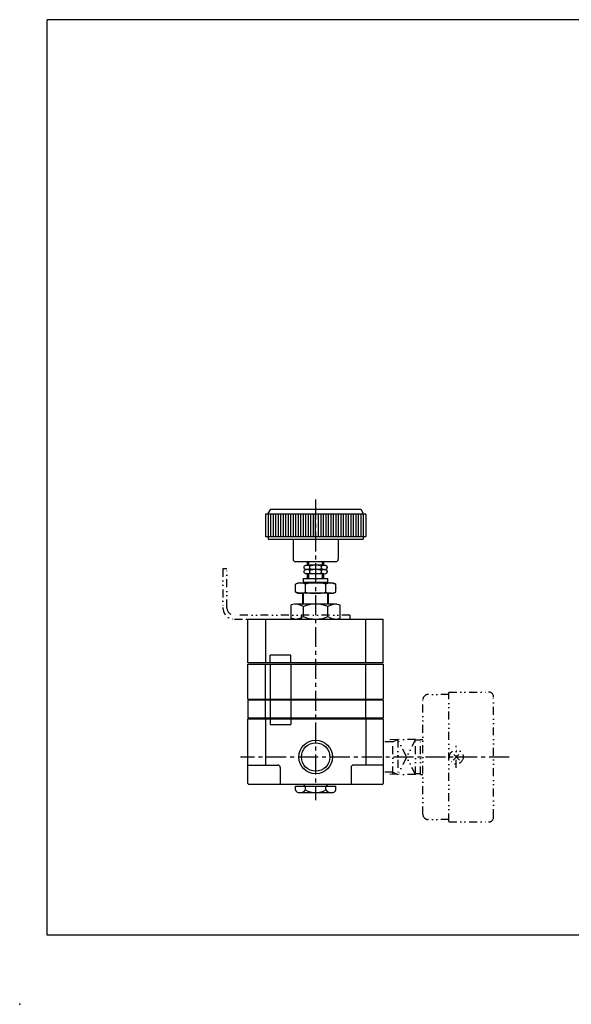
# Model space of a CAD drawing. Header units: millimetres. Extents: x -297 to 286, y -210 to 183.
# Tile 1 of 3: x -297 to -77, y -210 to 183. Entities that reach past the tile are written whole.
import ezdxf

# ---------------------------------------------------------------- set-up
doc = ezdxf.new("R2010")
doc.units = ezdxf.units.MM
doc.header["$LTSCALE"] = 0.25
doc.header["$PDSIZE"] = 1
doc.linetypes.add('CENTER', pattern=[50.8, 31.75, -6.35, 6.35, -6.35])
doc.linetypes.add('DIVIDE', pattern=[31.75, 12.7, -6.35, 0, -6.35, 0, -6.35])
doc.layers.add('ZUWAKU', color=7, linetype='Continuous')

# ---------------------------------------------------------------- blocks, each defined once
blk = doc.blocks.new('DC_GROUP_RS-8-2_23')
at = {"color": 4, "linetype": 'DIVIDE', "lineweight": 25}
for p, q in [((-124.04, -112.66), (-121.56, -110.18)), ((-121.56, -112.66), (-124.04, -110.18))]:
    blk.add_line(p, q, dxfattribs=at)
blk.add_circle((-122.8, -111.42), 2.75, dxfattribs=at)

msp = doc.modelspace()

# ---------------------------------------------------------------- linework, layer by layer
at = {"color": 4, "linetype": 'CENTER', "lineweight": 25}
for p, q in [((-178.9, -8.81), (-178.9, -128.58)), ((-101.75, -111.42), (-208.93, -111.42))]:
    msp.add_line(p, q, dxfattribs=at)
at = {"color": 4, "linetype": 'Continuous', "lineweight": 25}
for p, q in [((-158.9, -14.57), (-198.9, -14.57)), ((-198.9, -14.57), (-198.9, -23.57)), ((-196.9, -12.57), (-198.06, -14.57)), ((-197.9, -14.57), (-197.9, -23.57)), ((-196.9, -12.57), (-160.9, -12.57)), ((-196.9, -14.57), (-196.9, -23.57)), ((-195.9, -14.57), (-195.9, -23.57)), ((-194.9, -14.57), (-194.9, -23.57)), ((-193.9, -14.57), (-193.9, -23.57)), ((-192.9, -14.57), (-192.9, -23.57)), ((-191.9, -14.57), (-191.9, -23.57)), ((-190.9, -14.57), (-190.9, -23.57)), ((-189.9, -14.57), (-189.9, -23.57)), ((-188.9, -14.57), (-188.9, -23.57)), ((-187.9, -14.57), (-187.9, -23.57)), ((-186.9, -14.57), (-186.9, -23.57)), ((-185.9, -14.57), (-185.9, -23.57)), ((-184.9, -14.57), (-184.9, -23.57)), ((-183.9, -14.57), (-183.9, -23.57)), ((-182.9, -14.57), (-182.9, -23.57)), ((-181.9, -14.57), (-181.9, -23.57)), ((-180.9, -14.57), (-180.9, -23.57)), ((-179.9, -14.57), (-179.9, -23.57)), ((-178.9, -23.57), (-178.9, -14.57)), ((-177.9, -14.57), (-177.9, -23.57)), ((-176.9, -14.57), (-176.9, -23.57)), ((-175.9, -14.57), (-175.9, -23.57)), ((-174.9, -14.57), (-174.9, -23.57)), ((-173.9, -14.57), (-173.9, -23.57)), ((-172.9, -14.57), (-172.9, -23.57)), ((-171.9, -14.57), (-171.9, -23.57)), ((-170.9, -14.57), (-170.9, -23.57)), ((-169.9, -14.57), (-169.9, -23.57)), ((-168.9, -14.57), (-168.9, -23.57)), ((-167.9, -14.57), (-167.9, -23.57)), ((-166.9, -14.57), (-166.9, -23.57)), ((-165.9, -14.57), (-165.9, -23.57)), ((-164.9, -14.57), (-164.9, -23.57)), ((-163.9, -14.57), (-163.9, -23.57)), ((-162.9, -14.57), (-162.9, -23.57)), ((-161.9, -14.57), (-161.9, -23.57)), ((-160.9, -12.57), (-159.75, -14.57)), ((-160.9, -14.57), (-160.9, -23.57)), ((-159.9, -14.57), (-159.9, -23.57)), ((-158.9, -14.57), (-158.9, -23.57)), ((-198.9, -23.57), (-158.9, -23.57)), ((-197.9, -23.57), (-197.9, -24.57)), ((-197.9, -24.57), (-159.9, -24.57)), ((-187.9, -24.57), (-187.9, -32.57)), ((-169.9, -24.57), (-169.9, -32.57)), ((-159.9, -23.57), (-159.9, -24.57)), ((-170.9, -33.57), (-186.9, -33.57)), ((-182.21, -34.98), (-182.67, -35.04)), ((-175.59, -34.98), (-182.21, -34.98)), ((-182.15, -34.98), (-182.15, -33.57)), ((-181.65, -34.98), (-181.65, -33.57)), ((-176.15, -34.98), (-176.15, -33.57)), ((-175.65, -34.98), (-175.65, -33.57)), ((-175.59, -34.98), (-175.13, -35.04)), ((-183.52, -36.33), (-183.52, -35.33)), ((-183.52, -38.03), (-183.52, -37.03)), ((-182.21, -36.68), (-182.67, -36.62)), ((-182.21, -36.68), (-182.67, -36.74)), ((-182.21, -38.38), (-182.67, -38.32)), ((-175.59, -36.68), (-182.21, -36.68)), ((-175.59, -38.38), (-182.21, -38.38)), ((-182.15, -40.26), (-182.15, -38.38)), ((-181.65, -40.26), (-181.65, -38.38)), ((-181.21, -36.33), (-181.21, -35.33)), ((-181.21, -38.03), (-181.21, -37.03)), ((-176.59, -36.33), (-176.59, -35.33)), ((-176.59, -38.03), (-176.59, -37.03)), ((-176.15, -40.26), (-176.15, -38.38)), ((-175.65, -40.26), (-175.65, -38.38)), ((-175.59, -36.68), (-175.13, -36.62)), ((-175.59, -36.68), (-175.13, -36.74)), ((-175.59, -38.38), (-175.13, -38.32)), ((-174.28, -36.33), (-174.28, -35.33)), ((-174.28, -38.03), (-174.28, -37.03)), ((-185.4, -42.03), (-186.98, -42.46)), ((-186.98, -45.74), (-186.98, -42.46)), ((-185.4, -42.03), (-172.4, -42.03)), ((-184.05, -42.03), (-183.77, -41.76)), ((-183.77, -40.26), (-174.03, -40.26)), ((-183.77, -41.76), (-183.77, -40.26)), ((-183.77, -42.03), (-183.77, -41.76)), ((-183.77, -41.76), (-174.03, -41.76)), ((-182.94, -45.74), (-182.94, -42.46)), ((-174.86, -45.74), (-174.86, -42.46)), ((-174.03, -41.76), (-174.03, -40.26)), ((-174.03, -42.03), (-174.03, -41.76)), ((-173.76, -42.03), (-174.03, -41.76)), ((-172.4, -42.03), (-170.82, -42.46)), ((-170.82, -45.74), (-170.82, -42.46)), ((-185.4, -46.17), (-186.98, -45.74)), ((-172.4, -46.17), (-185.4, -46.17)), ((-184.05, -50.46), (-184.05, -46.17)), ((-183.77, -50.46), (-183.77, -46.17)), ((-174.03, -50.46), (-174.03, -46.17)), ((-173.76, -50.46), (-173.76, -46.17)), ((-172.4, -46.17), (-170.82, -45.74)), ((-187.4, -50.46), (-188.72, -50.81)), ((-188.72, -56.11), (-188.72, -50.81)), ((-170.4, -50.46), (-187.4, -50.46)), ((-170.4, -50.46), (-169.09, -50.81)), ((-169.09, -56.11), (-169.09, -50.81)), ((-183.81, -55.46), (-183.81, -51.46)), ((-173.99, -55.46), (-173.99, -51.46)), ((-205.9, -73.86), (-205.9, -56.46)), ((-205.9, -56.46), (-151.9, -56.46)), ((-198.9, -56.46), (-198.9, -73.86)), ((-187.4, -56.46), (-188.72, -56.11)), ((-170.4, -56.46), (-169.09, -56.11)), ((-158.9, -73.86), (-158.9, -56.46)), ((-151.9, -73.86), (-151.9, -56.46)), ((-151.9, -73.86), (-205.9, -73.86)), ((-205.9, -88.36), (-205.9, -74.36)), ((-205.9, -74.36), (-151.9, -74.36)), ((-198.9, -88.36), (-198.9, -74.36)), ((-188.74, -70.86), (-197.06, -70.86)), ((-197.06, -73.86), (-197.06, -70.86)), ((-197.06, -74.36), (-197.06, -88.36)), ((-188.74, -73.86), (-188.74, -70.86)), ((-188.74, -74.36), (-188.74, -88.36)), ((-158.9, -88.36), (-158.9, -74.36)), ((-151.9, -74.36), (-151.9, -88.36)), ((-205.9, -88.36), (-151.9, -88.36)), ((-205.9, -88.74), (-205.9, -95.84)), ((-151.9, -88.74), (-205.9, -88.74)), ((-205.4, -88.36), (-205.4, -88.74)), ((-198.9, -95.84), (-198.9, -88.74)), ((-197.06, -88.74), (-197.06, -95.84)), ((-188.74, -88.74), (-188.74, -95.84)), ((-158.9, -95.84), (-158.9, -88.74)), ((-152.4, -88.36), (-152.4, -88.74)), ((-151.9, -88.74), (-151.9, -95.84)), ((-205.9, -95.84), (-151.9, -95.84)), ((-205.9, -121.92), (-205.9, -96.22)), ((-205.9, -96.22), (-151.9, -96.22)), ((-205.4, -95.84), (-205.4, -96.22)), ((-198.9, -96.22), (-198.9, -114.62)), ((-197.06, -96.22), (-197.06, -98.45)), ((-188.74, -96.22), (-188.74, -98.45)), ((-158.9, -96.22), (-158.9, -114.62)), ((-152.4, -95.84), (-152.4, -96.22)), ((-151.9, -96.22), (-151.9, -121.92)), ((-197.06, -98.45), (-188.74, -98.45)), ((-205.9, -114.62), (-194.02, -114.62)), ((-193.02, -115.62), (-193.02, -122.42)), ((-164.78, -115.62), (-164.78, -122.42)), ((-151.9, -114.62), (-163.78, -114.62)), ((-152.4, -122.42), (-205.4, -122.42)), ((-186.98, -123.07), (-170.82, -123.07)), ((-186.98, -124.57), (-186.98, -123.07)), ((-185.9, -125.57), (-171.9, -125.57)), ((-183.8, -123.07), (-183.15, -122.42)), ((-182.94, -124.57), (-182.94, -123.07)), ((-174.86, -124.57), (-174.86, -123.07)), ((-174, -123.07), (-174.65, -122.42)), ((-170.82, -124.57), (-170.82, -123.07))]:
    msp.add_line(p, q, dxfattribs=at)
at = {"color": 4, "linetype": 'DIVIDE', "lineweight": 25}
for p, q in [((-215.9, -36.46), (-215.9, -51.86)), ((-214.3, -36.46), (-215.9, -36.46)), ((-214.3, -51.86), (-214.3, -36.46)), ((-165.24, -54.86), (-211.3, -54.86)), ((-184.65, -54.86), (-184.65, -56.46)), ((-165.24, -54.86), (-165.24, -56.46)), ((-211.3, -56.46), (-165.24, -56.46)), ((-125.8, -85.52), (-110, -85.52)), ((-125.8, -137.17), (-125.8, -85.67)), ((-136.1, -134.32), (-136.1, -88.52)), ((-125.8, -86.52), (-134.1, -86.52)), ((-107.9, -135.32), (-107.9, -87.52)), ((-146.1, -104.42), (-151.9, -104.6)), ((-148.17, -105.34), (-151.9, -105.45)), ((-148.17, -105.34), (-146.1, -104.42)), ((-148.17, -118.36), (-148.17, -104.48)), ((-146.1, -104.42), (-146.1, -118.42)), ((-139.1, -104.42), (-146.1, -104.42)), ((-139.1, -118.42), (-146.1, -104.42)), ((-139.1, -104.42), (-146.1, -118.42)), ((-137.1, -104.72), (-139.25, -104.72)), ((-139.1, -118.42), (-139.1, -104.42)), ((-137.1, -118.42), (-137.1, -104.42)), ((-137.1, -104.42), (-136.1, -104.42)), ((-122.8, -115.69), (-122.8, -106.97)), ((-148.17, -117.5), (-151.9, -117.39)), ((-148.17, -117.5), (-146.1, -118.42)), ((-146.1, -118.42), (-151.9, -118.24)), ((-139.1, -118.42), (-146.1, -118.42)), ((-137.1, -118.12), (-139.25, -118.12)), ((-137.1, -118.42), (-136.1, -118.42)), ((-125.8, -136.32), (-134.1, -136.32)), ((-125.8, -137.32), (-110, -137.32))]:
    msp.add_line(p, q, dxfattribs=at)
at = {"color": 4, "linetype": 'Continuous', "lineweight": 25}
for radius in [6.72, 5.69]:
    msp.add_circle((-178.9, -111.42), radius, dxfattribs=at)
for centre, radius, start, end in [((-186.9, -32.57), 1, 180, 270), ((-182.37, -37.33), 2.31, 60, 120), ((-178.9, -42.78), 7.79, 72.7643, 107.2357), ((-175.44, -37.33), 2.31, 60, 120), ((-170.9, -32.57), 1, 270, 360), ((-182.37, -34.33), 2.31, 240, 300), ((-182.37, -39.03), 2.31, 60, 120), ((-182.37, -36.03), 2.31, 240, 300), ((-178.9, -28.89), 7.79, 252.7643, 287.2357), ((-178.9, -44.48), 7.79, 72.7643, 107.2357), ((-178.9, -30.59), 7.79, 252.7643, 287.2357), ((-175.44, -34.33), 2.31, 240, 300), ((-175.44, -39.03), 2.31, 60, 120), ((-175.44, -36.03), 2.31, 240, 300), ((-184.96, -47.06), 5.03, 66.2921, 113.7079), ((-178.9, -61.5), 19.47, 78.0178, 101.9822), ((-172.84, -47.06), 5.03, 66.2921, 113.7079), ((-184.96, -41.14), 5.03, 246.2921, 293.7079), ((-178.9, -26.7), 19.47, 258.0178, 281.9822), ((-172.84, -41.14), 5.03, 246.2921, 293.7079), ((-187.59, -58.09), 7.63, 60.2987, 88.5915), ((-178.9, -63), 12.54, 66.965, 113.035), ((-170.21, -58.09), 7.63, 91.4085, 119.7013), ((-187.59, -48.83), 7.63, 271.4085, 299.7013), ((-178.9, -43.92), 12.54, 246.965, 293.035), ((-170.21, -48.83), 7.63, 240.2987, 268.5915), ((-194.02, -115.62), 1, 0, 90), ((-163.78, -115.62), 1, 90, 180), ((-205.4, -121.92), 0.5, 180, 270), ((-184.82, -123.31), 2.5, 210.1623, 244.3963), ((-185.12, -122.7), 2.87, 270, 319.4754), ((-178.9, -116.9), 8.67, 242.2042, 297.7958), ((-172.68, -122.7), 2.87, 220.5246, 270), ((-172.98, -123.31), 2.5, 295.6037, 329.8377), ((-152.4, -121.92), 0.5, 270, 360)]:
    msp.add_arc(centre, radius, start, end, dxfattribs=at)
at = {"color": 4, "linetype": 'DIVIDE', "lineweight": 25}
for centre, radius, start, end in [((-211.3, -51.86), 4.6, 180, 270), ((-211.3, -51.86), 3, 180, 270), ((-109.9, -87.52), 2, 0, 90), ((-134.1, -88.52), 2, 90, 180), ((-134.1, -134.32), 2, 180, 270), ((-109.9, -135.32), 2, 270, 0)]:
    msp.add_arc(centre, radius, start, end, dxfattribs=at)
at = {"color": 4, "linetype": 'Continuous'}
for p in [(-174.28, -35.83), (-174.28, -37.53), (-170.82, -44.1), (-178.9, -111.42)]:
    msp.add_point(p, dxfattribs=at)
at = {"color": 5, "linetype": 'Continuous'}
msp.add_point((-297, -210), dxfattribs=at)
at = {"layer": 'ZUWAKU', "color": 5, "linetype": 'Continuous', "lineweight": 25}
for p, q in [((280, 182.5), (-286, 182.5)), ((-286, -182.5), (-286, 182.5)), ((286, -182.5), (-286, -182.5))]:
    msp.add_line(p, q, dxfattribs=at)

# ---------------------------------------------------------------- block references
at = {"linetype": 'Continuous'}
msp.add_blockref('DC_GROUP_RS-8-2_23', (0, 0), dxfattribs=at)

doc.saveas('drawing.dxf')
